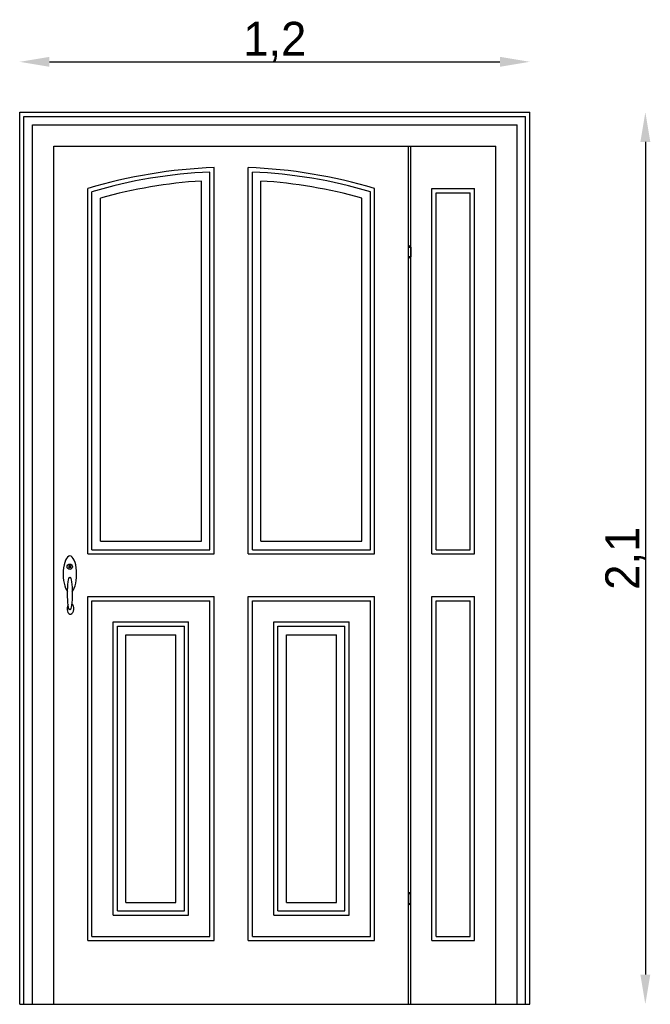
# Model space of a CAD drawing. Header units: millimetres. Extents: x 212.82 to 214.31, y 58.84 to 61.16.
import ezdxf

# ---------------------------------------------------------------- set-up
doc = ezdxf.new("R2010")
doc.units = ezdxf.units.MM
doc.dimstyles.new('ISO-25', dxfattribs={"dimtxt": 2.5, "dimasz": 2.5, "dimexe": 1.25, "dimexo": 0.625, "dimtad": 1, "dimtxsty": 'Standard', "dimcen": 2.5, "dimadec": 0, "dimazin": 0, "dimtfac": 1, "dimtmove": 0, "dimatfit": 3, "dimfxl": 0, "dimarcsym": 0})

# ---------------------------------------------------------------- blocks, each defined once
blk = doc.blocks.new('*D1')
at = {"color": 0, "lineweight": -2}
blk.add_line((212.8916, 61.0581), (213.9516, 61.0581), dxfattribs=at)
at = {"color": 0}
for points in [[(212.8916, 61.0698), (212.8916, 61.0464), (212.8216, 61.0581)], [(213.9516, 61.0698), (213.9516, 61.0464), (214.0216, 61.0581)]]:
    blk.add_solid(points, dxfattribs=at)
at = {"layer": 'Defpoints', "color": 0}
for p in [(214.0216, 61.0581), (212.8216, 60.9396), (214.0216, 60.9396)]:
    blk.add_point(p, dxfattribs=at)
at = {"color": 0, "insert": (213.4216, 61.1048), "char_height": 0.08, "attachment_point": 5}
blk.add_mtext('1,2', dxfattribs=at)
blk = doc.blocks.new('*D2')
at = {"color": 0, "lineweight": -2}
blk.add_line((214.2936, 60.8696), (214.2936, 58.9096), dxfattribs=at)
at = {"color": 0}
for points in [[(214.2819, 60.8696), (214.3052, 60.8696), (214.2936, 60.9396)], [(214.2819, 58.9096), (214.3052, 58.9096), (214.2936, 58.8396)]]:
    blk.add_solid(points, dxfattribs=at)
at = {"layer": 'Defpoints', "color": 0}
for p in [(214.0216, 60.9396), (214.0216, 58.8396), (214.2936, 58.8396)]:
    blk.add_point(p, dxfattribs=at)
at = {"color": 0, "insert": (214.2469, 59.8896), "char_height": 0.08, "attachment_point": 5, "rotation": 90}
blk.add_mtext('2,1', dxfattribs=at)

msp = doc.modelspace()

# ---------------------------------------------------------------- linework, layer by layer
for p, q in [((212.8216, 58.8396), (212.8216, 60.9396)), ((212.8216, 60.9396), (214.0216, 60.9396)), ((214.0216, 58.8396), (214.0216, 60.9396)), ((212.8316, 60.9296), (214.0116, 60.9296)), ((212.8316, 58.8396), (212.8316, 60.9296)), ((212.8516, 58.8396), (212.8516, 60.9096)), ((212.8516, 60.9096), (213.9916, 60.9096)), ((213.9916, 58.8396), (213.9916, 60.9096)), ((214.0116, 58.8396), (214.0116, 60.9296)), ((212.9016, 58.8396), (212.9016, 60.8596)), ((212.9016, 60.8596), (213.9416, 60.8596)), ((213.7366, 58.8396), (213.7366, 60.8596)), ((213.7416, 58.8396), (213.7416, 60.8596)), ((213.9416, 58.8396), (213.9416, 60.8596)), ((213.2691, 59.9096), (213.2691, 60.7985)), ((213.2791, 59.8996), (213.2791, 60.8096)), ((213.3591, 59.8996), (213.3591, 60.8096)), ((213.3691, 59.9096), (213.3691, 60.7985)), ((213.2491, 59.9296), (213.2491, 60.7775)), ((213.3891, 59.9296), (213.3891, 60.7775)), ((212.9816, 59.8996), (212.9816, 60.7596)), ((212.9916, 59.9096), (212.9916, 60.7522)), ((213.6466, 59.9096), (213.6466, 60.7522)), ((213.6566, 59.8996), (213.6566, 60.7596)), ((213.7916, 60.7596), (213.8916, 60.7596)), ((213.7916, 59.8996), (213.7916, 60.7596)), ((213.8016, 60.7496), (213.8816, 60.7496)), ((213.8016, 59.9096), (213.8016, 60.7496)), ((213.8816, 59.9096), (213.8816, 60.7496)), ((213.8916, 59.8996), (213.8916, 60.7596)), ((213.0116, 59.9296), (213.0116, 60.7371)), ((213.6266, 59.9296), (213.6266, 60.7371)), ((213.0116, 59.9296), (213.2491, 59.9296)), ((213.3891, 59.9296), (213.6266, 59.9296)), ((212.9816, 59.8996), (213.2791, 59.8996)), ((212.9916, 59.9096), (213.2691, 59.9096)), ((213.3591, 59.8996), (213.6566, 59.8996)), ((213.3691, 59.9096), (213.6466, 59.9096)), ((213.7916, 59.8996), (213.8916, 59.8996)), ((213.8016, 59.9096), (213.8816, 59.9096)), ((212.9816, 59.7996), (213.2791, 59.7996)), ((212.9816, 58.9896), (212.9816, 59.7996)), ((213.2791, 58.9896), (213.2791, 59.7996)), ((213.3591, 58.9896), (213.3591, 59.7996)), ((213.3591, 59.7996), (213.6566, 59.7996)), ((213.6566, 58.9896), (213.6566, 59.7996)), ((213.7916, 58.9896), (213.7916, 59.7996)), ((213.7916, 59.7996), (213.8916, 59.7996)), ((213.8916, 58.9896), (213.8916, 59.7996)), ((212.9916, 59.7896), (213.2691, 59.7896)), ((212.9916, 58.9996), (212.9916, 59.7896)), ((213.2691, 58.9996), (213.2691, 59.7896)), ((213.3691, 58.9996), (213.3691, 59.7896)), ((213.3691, 59.7896), (213.6466, 59.7896)), ((213.6466, 58.9996), (213.6466, 59.7896)), ((213.8016, 59.7896), (213.8816, 59.7896)), ((213.8016, 58.9996), (213.8016, 59.7896)), ((213.8816, 58.9996), (213.8816, 59.7896)), ((213.0416, 59.7396), (213.2191, 59.7396)), ((213.0416, 59.0496), (213.0416, 59.7396)), ((213.0516, 59.0596), (213.0516, 59.7296)), ((213.0516, 59.7296), (213.2091, 59.7296)), ((213.2091, 59.0596), (213.2091, 59.7296)), ((213.2191, 59.0496), (213.2191, 59.7396)), ((213.4191, 59.7396), (213.5966, 59.7396)), ((213.4191, 59.0496), (213.4191, 59.7396)), ((213.4291, 59.0596), (213.4291, 59.7296)), ((213.4291, 59.7296), (213.5866, 59.7296)), ((213.5866, 59.0596), (213.5866, 59.7296)), ((213.5966, 59.0496), (213.5966, 59.7396)), ((213.0716, 59.7096), (213.1891, 59.7096)), ((213.0716, 59.0796), (213.0716, 59.7096)), ((213.1891, 59.0796), (213.1891, 59.7096)), ((213.4491, 59.0796), (213.4491, 59.7096)), ((213.4491, 59.7096), (213.5666, 59.7096)), ((213.5666, 59.0796), (213.5666, 59.7096)), ((213.0716, 59.0796), (213.1891, 59.0796)), ((213.4491, 59.0796), (213.5666, 59.0796)), ((213.0516, 59.0596), (213.2091, 59.0596)), ((213.4291, 59.0596), (213.5866, 59.0596)), ((213.0416, 59.0496), (213.2191, 59.0496)), ((213.4191, 59.0496), (213.5966, 59.0496)), ((212.9816, 58.9896), (213.2791, 58.9896)), ((212.9916, 58.9996), (213.2691, 58.9996)), ((213.3591, 58.9896), (213.6566, 58.9896)), ((213.3691, 58.9996), (213.6466, 58.9996)), ((213.7916, 58.9896), (213.8916, 58.9896)), ((213.8016, 58.9996), (213.8816, 58.9996)), ((212.8216, 58.8396), (214.0216, 58.8396))]:
    msp.add_line(p, q)
for points in [[(213.7366, 60.6221), (213.7416, 60.6221), (213.7416, 60.5993), (213.7366, 60.5993)], [(213.7366, 59.0771), (213.7416, 59.0771), (213.7416, 59.0999), (213.7366, 59.0999)]]:
    msp.add_lwpolyline(points, close=True)
msp.add_lwpolyline([(212.9408, 59.8713), (212.9408, 59.8713), (212.9408, 59.8668), (212.938, 59.8668), (212.938, 59.8713), (212.938, 59.8713)])
for centre, radius in [((212.9393, 59.8696), 0.00641), ((212.9394, 59.8714), 0.0014)]:
    msp.add_circle(centre, radius)
for centre, radius, start, end in [((213.3191, 59.6456), 1.1641, 91.9692, 106.8539), ((213.3191, 59.6456), 1.1541, 92.4831, 106.4859), ((213.3191, 59.6456), 1.1641, 73.1461, 88.0308), ((213.3191, 59.6456), 1.1541, 73.5141, 87.5169), ((213.3191, 59.6456), 1.1341, 93.5388, 105.7327), ((213.3191, 59.6456), 1.1341, 74.2673, 86.4612), ((213.7391, 60.6221), 0.00246, 0, 180), ((213.7391, 60.5993), 0.00246, 180, 0), ((213.7391, 59.0999), 0.00246, 0, 180), ((213.7391, 59.0771), 0.00246, 180, 0)]:
    msp.add_arc(centre, radius, start, end)
for centre, major_axis, ratio, start_param, end_param in [((212.9397, 59.852), (0, 0.0431), 0.368421, 3.503496, 9.062875), ((212.9409, 59.7704), (0, 0.0125), 0.636364, 0.71467, 5.868643)]:
    msp.add_ellipse(centre, major_axis=major_axis, ratio=ratio, start_param=start_param, end_param=end_param)
msp.add_ellipse((212.9397, 59.8066), major_axis=(0, 0.0385), ratio=0.147059)

# ---------------------------------------------------------------- dimensions: what is measured, and where the dimension line sits
dim = msp.add_linear_dim(base=(214.0216, 61.0581), p1=(212.8216, 60.9396), p2=(214.0216, 60.9396), dimstyle='ISO-25', override={"dimtxt": 0.08, "dimasz": 0.07, "dimgap": 0, "dimse1": 1, "dimse2": 1})
dim.commit()
dim.dimension.update_dxf_attribs({"geometry": '*D1', "text_midpoint": (213.4216, 61.1048)})
dim = msp.add_linear_dim(base=(214.2936, 58.8396), p1=(214.0216, 60.9396), p2=(214.0216, 58.8396), angle=90, dimstyle='ISO-25', override={"dimtxt": 0.08, "dimasz": 0.07, "dimgap": 0, "dimse1": 1, "dimse2": 1})
dim.commit()
dim.dimension.update_dxf_attribs({"geometry": '*D2', "text_midpoint": (214.2469, 59.8896)})

doc.saveas('drawing.dxf')
